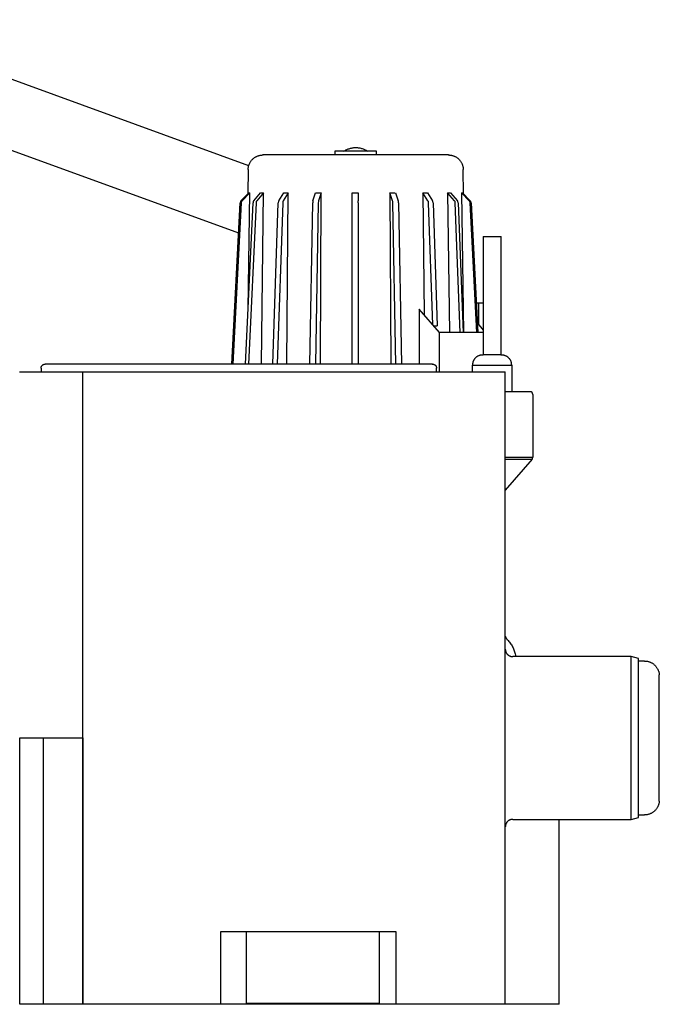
# Model space of a CAD drawing. Header units: millimetres. Extents: x -599 to 599, y 0 to 716.
# Tile 2 of 2: x 167 to 599, y 0 to 665. Entities that reach past the tile are written whole.
import ezdxf

# ---------------------------------------------------------------- set-up
doc = ezdxf.new("R2010")
doc.units = ezdxf.units.MM
for name, color, linetype, true_color in [('Material 1', 251, 'Continuous', 0x505050), ('Material 2', 7, 'Continuous', 0xe6e6e6), ('Material 3', 5, 'Continuous', 0x0000ff)]:
    doc.layers.add(name, color=color, linetype=linetype, true_color=true_color)

msp = doc.modelspace()

# ---------------------------------------------------------------- linework, layer by layer
at = {"layer": 'Material 1'}
for p, q in [((379.96, 576.5), (379.96, 574)), ((480.09, 519), (480.09, 439)), ((480.09, 519), (491.29, 519)), ((491.29, 519), (492.09, 519)), ((492.09, 439), (492.09, 519)), ((166.87, 427.5), (183.13, 427.5)), ((181.5, 430), (181.5, 427.5)), ((183.13, 427.5), (187.8, 427.5)), ((187.8, 427.5), (209.64, 427.5)), ((209.64, 427.5), (480, 427.5)), ((209.64, 0), (209.64, 427.5)), ((480, 427.5), (495, 427.5)), ((495, 0), (495, 427.5)), ((511.84, 414.02), (495, 414.02)), ((513.57, 412.02), (513.57, 369.79)), ((495, 369.79), (513.57, 369.79)), ((513.12, 368.5), (495, 347.58)), ((495, 368.5), (513.12, 368.5)), ((580, 235), (500, 235)), ((585, 233.66), (580, 235)), ((580, 125), (580, 235)), ((585, 126.34), (585, 233.66)), ((589, 232), (585, 232)), ((599, 137.33), (599, 222.67)), ((495.01, 217.41), (495, 217.38)), ((167, 0), (167, 180.14)), ((167, 180.14), (183, 180.14)), ((183, 180.14), (188, 180.14)), ((183, 0), (183, 180.14)), ((188, 180.14), (209.64, 180.14)), ((209.64, 180.14), (209.64, 0)), ((585, 128), (589, 128)), ((500, 125), (580, 125)), ((531.44, 0), (531.44, 125)), ((580, 125), (585, 126.34)), ((302.78, 0), (302.78, 49.3)), ((302.78, 49.3), (421.14, 49.3)), ((320, 49.3), (320, 0)), ((410, 0), (410, 49.3)), ((421.14, 49.3), (421.14, 0)), ((183, 0), (167, 0)), ((188, 0), (183, 0)), ((209.64, 0), (188, 0)), ((302.78, 0), (209.64, 0)), ((320, 0), (302.78, 0)), ((320, 0.77), (410, 0.77)), ((410, 0), (320, 0)), ((421.14, 0), (410, 0)), ((480, 0), (421.14, 0)), ((495, 0), (480, 0)), ((497.47, 0), (495, 0)), ((531.44, 0), (497.47, 0))]:
    msp.add_line(p, q, dxfattribs=at)
at = {"layer": 'Material 1', "flags": 128}
for points in [[(331.31, 574), (331.36, 574), (331.5, 574)], [(181.5, 430), (181.5, 430.11), (181.51, 430.21), (181.52, 430.32), (181.53, 430.42), (181.55, 430.53), (181.58, 430.63), (181.6, 430.73), (181.63, 430.83), (181.67, 430.94), (181.71, 431.03), (181.75, 431.13), (181.8, 431.23), (181.85, 431.32), (181.91, 431.41), (181.96, 431.5), (182.03, 431.59), (182.09, 431.67), (182.16, 431.75), (182.23, 431.83), (182.31, 431.9), (182.38, 431.98), (182.46, 432.05), (182.55, 432.11), (182.63, 432.17), (182.72, 432.23), (182.81, 432.29), (182.9, 432.34), (183, 432.39), (183.09, 432.43), (183.19, 432.47), (183.29, 432.51), (183.39, 432.54), (183.5, 432.57), (183.6, 432.6), (183.7, 432.62), (183.81, 432.63), (183.91, 432.64), (184.02, 432.65), (184.13, 432.65), (184.15, 432.65)], [(445.85, 432.65), (445.74, 432.65), (445.43, 432.65), (444.9, 432.65), (444.17, 432.65), (443.24, 432.65), (442.1, 432.65), (440.75, 432.65), (439.2, 432.65), (437.46, 432.65), (435.52, 432.65), (433.38, 432.65), (431.06, 432.65), (428.55, 432.65), (425.86, 432.65), (422.99, 432.65), (419.95, 432.65), (416.74, 432.65), (413.37, 432.65), (409.84, 432.65), (406.16, 432.65), (402.33, 432.65), (398.37, 432.65), (394.27, 432.65), (390.04, 432.65), (385.7, 432.65), (381.24, 432.65), (376.67, 432.65), (372.01, 432.65), (367.25, 432.65), (362.41, 432.65), (357.5, 432.65), (352.52, 432.65), (347.47, 432.65), (342.38, 432.65), (337.24, 432.65), (332.07, 432.65), (326.86, 432.65), (321.64, 432.65), (316.41, 432.65), (311.18, 432.65), (305.95, 432.65), (300.74, 432.65), (295.55, 432.65), (290.39, 432.65), (285.27, 432.65), (280.2, 432.65), (275.18, 432.65), (270.23, 432.65), (265.35, 432.65), (260.55, 432.65), (255.83, 432.65), (251.22, 432.65), (246.7, 432.65), (242.29, 432.65), (238, 432.65), (233.83, 432.65), (229.79, 432.65), (225.89, 432.65), (222.13, 432.65), (218.52, 432.65), (215.06, 432.65), (211.76, 432.65), (208.63, 432.65), (205.67, 432.65), (202.88, 432.65), (200.27, 432.65), (197.85, 432.65), (195.61, 432.65), (193.57, 432.65), (191.71, 432.65), (190.06, 432.65), (188.61, 432.65), (187.35, 432.65), (186.31, 432.65), (185.46, 432.65), (184.83, 432.65), (184.4, 432.65), (184.18, 432.65), (184.15, 432.65)], [(184.15, 432.65), (184.26, 432.65), (184.28, 432.65)], [(492.08, 439), (492.11, 439), (492.18, 439), (492.24, 439), (492.29, 439), (492.33, 439), (492.36, 439), (492.38, 439), (492.39, 439), (492.39, 439)], [(495, 248.78), (495.05, 248.59), (495.11, 248.39), (495.17, 248.2), (495.25, 248.01), (495.33, 247.82), (495.42, 247.64), (495.52, 247.46), (495.62, 247.28), (495.73, 247.11), (495.85, 246.94), (495.97, 246.78), (496.1, 246.62), (496.24, 246.47), (496.38, 246.33), (496.42, 246.29)], [(496.42, 246.29), (496.94, 245.77), (497.43, 245.23), (497.91, 244.67), (498.36, 244.09), (498.79, 243.49), (499.19, 242.88), (499.57, 242.25), (499.93, 241.61), (500.25, 240.95), (500.56, 240.28), (500.83, 239.6), (501.08, 238.91), (501.3, 238.21), (501.49, 237.5), (501.65, 236.78), (501.78, 236.06), (501.89, 235.33), (501.92, 235)], [(495, 240), (495, 239.8), (495.02, 239.6), (495.04, 239.4), (495.06, 239.2), (495.1, 239.01), (495.14, 238.81), (495.19, 238.62), (495.25, 238.43), (495.32, 238.24), (495.39, 238.05), (495.48, 237.87), (495.57, 237.69), (495.66, 237.52), (495.76, 237.34), (495.87, 237.18), (495.99, 237.01), (496.11, 236.86), (496.24, 236.7), (496.38, 236.56), (496.52, 236.41), (496.66, 236.28), (496.81, 236.15), (496.97, 236.02), (497.13, 235.9), (497.3, 235.79), (497.47, 235.69), (497.64, 235.59), (497.82, 235.5), (498, 235.42), (498.19, 235.34), (498.38, 235.27), (498.57, 235.21), (498.76, 235.16), (498.95, 235.11), (499.15, 235.07), (499.35, 235.04), (499.55, 235.02), (499.75, 235.01), (499.95, 235), (500, 235)], [(589, 232), (589.4, 231.99), (589.8, 231.97), (590.2, 231.93), (590.6, 231.87), (590.99, 231.8), (591.38, 231.71), (591.77, 231.61), (592.15, 231.49), (592.53, 231.36), (592.9, 231.21), (593.27, 231.05), (593.63, 230.87), (593.98, 230.67), (594.32, 230.47), (594.66, 230.25), (594.99, 230.02), (595.3, 229.77), (595.61, 229.51), (595.91, 229.24), (596.19, 228.96), (596.46, 228.67), (596.73, 228.36), (596.98, 228.05), (597.21, 227.72), (597.44, 227.39), (597.65, 227.05), (597.84, 226.7), (598.02, 226.34), (598.19, 225.98), (598.34, 225.61), (598.48, 225.23), (598.6, 224.85), (598.71, 224.46), (598.8, 224.07), (598.88, 223.68), (598.94, 223.28), (598.98, 222.88), (599, 222.67)], [(599, 137.33), (598.96, 136.93), (598.91, 136.53), (598.84, 136.13), (598.76, 135.74), (598.66, 135.35), (598.55, 134.97), (598.42, 134.59), (598.27, 134.21), (598.11, 133.85), (597.94, 133.49), (597.75, 133.13), (597.55, 132.79), (597.33, 132.45), (597.1, 132.12), (596.86, 131.8), (596.6, 131.49), (596.34, 131.19), (596.06, 130.9), (595.77, 130.63), (595.47, 130.36), (595.15, 130.11), (594.83, 129.87), (594.5, 129.64), (594.16, 129.43), (593.81, 129.23), (593.46, 129.05), (593.1, 128.88), (592.73, 128.72), (592.35, 128.58), (591.97, 128.45), (591.59, 128.34), (591.2, 128.24), (590.8, 128.16), (590.41, 128.1), (590.01, 128.05), (589.61, 128.02), (589.21, 128), (589, 128)], [(500, 125), (499.8, 125), (499.6, 124.98), (499.4, 124.96), (499.2, 124.94), (499.01, 124.9), (498.81, 124.86), (498.62, 124.81), (498.43, 124.75), (498.24, 124.68), (498.05, 124.61), (497.87, 124.52), (497.69, 124.43), (497.52, 124.34), (497.34, 124.24), (497.18, 124.13), (497.01, 124.01), (496.86, 123.89), (496.7, 123.76), (496.56, 123.62), (496.41, 123.48), (496.28, 123.34), (496.15, 123.19), (496.02, 123.03), (495.9, 122.87), (495.79, 122.7), (495.69, 122.53), (495.59, 122.36), (495.5, 122.18), (495.42, 122), (495.34, 121.81), (495.27, 121.62), (495.21, 121.43), (495.16, 121.24), (495.11, 121.05), (495.07, 120.85), (495.04, 120.65), (495.02, 120.45), (495.01, 120.25), (495, 120.05), (495, 120)]]:
    msp.add_lwpolyline(points, dxfattribs=at)
at = {"layer": 'Material 1'}
for centre, major_axis, start_param, end_param in [((511.84, 412.02), (0, 2), 4.712389, 6.283185), ((511.9, 369.82), (0, 1.93), 3.959791, 4.697042)]:
    msp.add_ellipse(centre, major_axis=major_axis, ratio=0.866025, start_param=start_param, end_param=end_param, dxfattribs=at)
at = {"layer": 'Material 2'}
for p, q in [((321.69, 566.73), (50.52, 665.43)), ((35.13, 623.14), (314.83, 521.34)), ((472.56, 432), (472.56, 427.5)), ((472.56, 432), (473.56, 432)), ((473.56, 432), (485.06, 432)), ((485.06, 432), (487.06, 432)), ((487.06, 432), (498.56, 432)), ((498.56, 432), (499.56, 432)), ((499.56, 414.02), (499.56, 432))]:
    msp.add_line(p, q, dxfattribs=at)
at = {"layer": 'Material 2', "flags": 128}
for points in [[(473.05, 432), (473.05, 432.27), (473.05, 432.53), (473.06, 432.8), (473.09, 433.07), (473.12, 433.33), (473.17, 433.59), (473.22, 433.86), (473.29, 434.11), (473.37, 434.37), (473.45, 434.62), (473.55, 434.87), (473.66, 435.12), (473.77, 435.36), (473.9, 435.59), (474.04, 435.82), (474.18, 436.05), (474.33, 436.27), (474.5, 436.48), (474.67, 436.68), (474.84, 436.88), (475.03, 437.07), (475.22, 437.26), (475.42, 437.43), (475.63, 437.6), (475.85, 437.76), (476.07, 437.91), (476.29, 438.05), (476.53, 438.19), (476.76, 438.31), (477, 438.42), (477.25, 438.53), (477.5, 438.62), (477.75, 438.7), (478.01, 438.78), (478.27, 438.84), (478.53, 438.89), (478.8, 438.94), (479.06, 438.97), (479.33, 438.99), (479.59, 439), (479.72, 439)], [(491.54, 439), (491.41, 439), (491.27, 439), (491.13, 439), (490.97, 439), (490.81, 439), (490.63, 439), (490.46, 439), (490.27, 439), (490.08, 439), (489.88, 439), (489.67, 439), (489.46, 439), (489.25, 439), (489.02, 439), (488.8, 439), (488.57, 439), (488.33, 439), (488.09, 439), (487.85, 439), (487.61, 439), (487.36, 439), (487.11, 439), (486.86, 439), (486.61, 439), (486.36, 439), (486.1, 439), (485.85, 439), (485.6, 439), (485.34, 439), (485.09, 439), (484.84, 439), (484.6, 439), (484.35, 439), (484.11, 439), (483.87, 439), (483.63, 439), (483.4, 439), (483.17, 439), (482.95, 439), (482.73, 439), (482.52, 439), (482.31, 439), (482.11, 439), (481.91, 439), (481.73, 439), (481.54, 439), (481.37, 439), (481.2, 439), (481.04, 439), (480.89, 439), (480.75, 439), (480.62, 439), (480.49, 439), (480.37, 439), (480.27, 439), (480.17, 439), (480.08, 439), (480, 439), (479.93, 439), (479.87, 439), (479.82, 439), (479.78, 439), (479.75, 439), (479.73, 439), (479.72, 439), (479.72, 439)], [(479.72, 439), (479.73, 439), (479.74, 439), (479.77, 439), (479.8, 439), (479.85, 439), (479.9, 439), (479.97, 439), (480.04, 439), (480.09, 439)], [(492.39, 439), (492.39, 439), (492.37, 439), (492.35, 439), (492.31, 439), (492.27, 439), (492.21, 439), (492.15, 439), (492.07, 439), (491.99, 439), (491.89, 439), (491.79, 439), (491.68, 439), (491.56, 439), (491.54, 439)], [(492.39, 439), (492.66, 438.99), (492.93, 438.98), (493.19, 438.95), (493.46, 438.91), (493.72, 438.87), (493.98, 438.81), (494.24, 438.74), (494.49, 438.66), (494.75, 438.57), (494.99, 438.47), (495.24, 438.36), (495.48, 438.25), (495.71, 438.12), (495.94, 437.98), (496.16, 437.83), (496.38, 437.68), (496.59, 437.51), (496.8, 437.34), (496.99, 437.16), (497.18, 436.97), (497.37, 436.78), (497.54, 436.58), (497.71, 436.37), (497.86, 436.15), (498.01, 435.93), (498.15, 435.7), (498.28, 435.47), (498.4, 435.23), (498.51, 434.99), (498.62, 434.74), (498.71, 434.49), (498.79, 434.24), (498.86, 433.98), (498.92, 433.72), (498.97, 433.46), (499.01, 433.19), (499.04, 432.93), (499.06, 432.66), (499.07, 432.4), (499.07, 432.13), (499.06, 432)]]:
    msp.add_lwpolyline(points, dxfattribs=at)
at = {"layer": 'Material 3'}
for p, q in [((407.96, 576.5), (379.96, 576.5)), ((407.96, 574), (407.96, 576.5)), ((321.32, 564.14), (321.08, 547.72)), ((466.84, 547.55), (466.6, 564.14)), ((316.47, 543.04), (321.71, 548.36)), ((322.42, 548.36), (317.18, 543.04)), ((321.3, 469.7), (322.42, 548.36)), ((321.71, 548.36), (322.42, 548.36)), ((325.1, 543.04), (329.69, 548.36)), ((331.71, 548.36), (327.11, 543.04)), ((329.69, 548.36), (331.71, 548.36)), ((330.26, 432.65), (331.71, 548.36)), ((341.96, 543.04), (345.35, 548.36)), ((348.43, 548.36), (345.04, 543.04)), ((345.35, 548.36), (348.43, 548.36)), ((347.37, 432.65), (348.43, 548.36)), ((365.1, 543.04), (366.88, 548.36)), ((366.88, 548.36), (370.65, 548.36)), ((370.65, 548.36), (368.86, 543.04)), ((370.09, 432.65), (370.65, 548.36)), ((391.62, 543.04), (391.6, 548.36)), ((391.6, 548.36), (395.6, 548.36)), ((395.6, 548.36), (395.62, 543.04)), ((418.86, 543.04), (416.99, 548.36)), ((416.99, 548.36), (417.58, 432.65)), ((416.99, 548.36), (420.52, 548.36)), ((420.74, 548.36), (422.61, 543.04)), ((442.77, 543.04), (439.31, 548.36)), ((439.31, 548.36), (440.08, 466.13)), ((439.31, 548.36), (442.34, 548.36)), ((442.34, 548.36), (445.81, 543.04)), ((460.68, 543.04), (456.05, 548.36)), ((456.05, 548.36), (457.24, 454)), ((456.05, 548.36), (458.02, 548.36)), ((458.02, 548.36), (462.65, 543.04)), ((470.63, 543.04), (465.38, 548.36)), ((465.38, 548.36), (466.73, 454)), ((465.38, 548.36), (466.04, 548.36)), ((466.04, 548.36), (471.29, 543.04)), ((310.22, 432.65), (315.9, 541.73)), ((316.61, 541.73), (310.93, 432.65)), ((319.61, 432.65), (324.59, 541.73)), ((326.61, 541.73), (321.62, 432.65)), ((337.91, 432.65), (341.59, 541.73)), ((344.67, 541.73), (340.99, 432.65)), ((362.96, 432.65), (364.9, 541.73)), ((368.67, 541.73), (366.73, 432.65)), ((391.65, 432.65), (391.63, 541.73)), ((395.63, 541.73), (395.65, 432.65)), ((421.1, 432.65), (419.07, 541.73)), ((422.81, 541.73), (424.84, 432.65)), ((445.99, 459.31), (443.15, 541.73)), ((446.19, 541.73), (449.05, 458.55)), ((464.58, 454), (461.19, 541.73)), ((463.16, 541.73), (466.55, 454)), ((475.79, 454), (471.21, 541.73)), ((471.87, 541.73), (476.45, 454)), ((475.4, 474), (477.19, 474)), ((477.19, 474), (480.09, 474)), ((477.19, 458.99), (477.19, 474)), ((450.58, 454), (436.91, 469.78)), ((436.91, 469.78), (436.91, 432.65)), ((436.91, 469.78), (437.09, 469.78)), ((476.12, 460.22), (480.09, 455.63)), ((446.64, 458.55), (449.05, 458.55)), ((450.58, 427.5), (450.58, 454)), ((480.09, 454), (450.58, 454)), ((448.5, 427.5), (448.5, 430))]:
    msp.add_line(p, q, dxfattribs=at)
at = {"layer": 'Material 3', "flags": 128}
for points in [[(385.96, 576.5), (386.42, 576.81), (386.9, 577.1), (387.39, 577.37), (387.89, 577.63), (388.4, 577.86), (388.92, 578.07), (389.44, 578.26), (389.98, 578.43), (390.52, 578.58), (391.06, 578.7), (391.61, 578.81), (392.16, 578.89), (392.72, 578.95), (393.28, 578.99), (393.84, 579.01), (393.95, 579.01)], [(393.97, 579.01), (393.97, 579.01), (393.97, 579.01), (393.97, 579.01), (393.97, 579.01), (393.97, 579.01), (393.97, 579.01), (393.97, 579.01), (393.97, 579.01), (393.97, 579.01), (393.97, 579.01), (393.97, 579.01), (393.97, 579.01), (393.97, 579.01), (393.97, 579.01), (393.97, 579.01), (393.97, 579.01), (393.97, 579.01), (393.97, 579.01), (393.97, 579.01), (393.97, 579.01), (393.97, 579.01), (393.97, 579.01), (393.97, 579.01), (393.97, 579.01), (393.96, 579.01), (393.96, 579.01), (393.96, 579.01), (393.96, 579.01), (393.96, 579.01), (393.96, 579.01), (393.96, 579.01), (393.96, 579.01), (393.96, 579.01), (393.96, 579.01), (393.96, 579.01), (393.96, 579.01), (393.96, 579.01), (393.96, 579.01), (393.96, 579.01), (393.96, 579.01), (393.96, 579.01), (393.96, 579.01), (393.96, 579.01), (393.96, 579.01), (393.96, 579.01), (393.96, 579.01), (393.96, 579.01), (393.95, 579.01), (393.95, 579.01), (393.95, 579.01), (393.95, 579.01), (393.95, 579.01), (393.95, 579.01), (393.95, 579.01), (393.95, 579.01), (393.95, 579.01), (393.95, 579.01), (393.95, 579.01), (393.95, 579.01), (393.95, 579.01), (393.95, 579.01), (393.95, 579.01), (393.95, 579.01), (393.95, 579.01), (393.95, 579.01), (393.95, 579.01), (393.95, 579.01), (393.95, 579.01), (393.95, 579.01), (393.95, 579.01), (393.95, 579.01), (393.95, 579.01), (393.95, 579.01), (393.95, 579.01), (393.95, 579.01), (393.95, 579.01)], [(393.95, 579.01), (393.95, 579.01), (393.95, 579.01), (393.95, 579.01), (393.95, 579.01), (393.95, 579.01), (393.95, 579.01), (393.95, 579.01), (393.95, 579.01), (393.95, 579.01), (393.95, 579.01), (393.95, 579.01), (393.95, 579.01), (393.95, 579.01), (393.95, 579.01), (393.95, 579.01), (393.95, 579.01), (393.95, 579.01), (393.95, 579.01), (393.95, 579.01), (393.95, 579.01), (393.95, 579.01), (393.95, 579.01), (393.95, 579.01), (393.95, 579.01), (393.95, 579.01), (393.95, 579.01), (393.95, 579.01), (393.95, 579.01), (393.95, 579.01), (393.96, 579.01), (393.96, 579.01), (393.96, 579.01), (393.96, 579.01), (393.96, 579.01), (393.96, 579.01), (393.96, 579.01), (393.96, 579.01), (393.96, 579.01), (393.96, 579.01), (393.96, 579.01), (393.96, 579.01), (393.96, 579.01), (393.96, 579.01), (393.96, 579.01), (393.96, 579.01), (393.96, 579.01), (393.96, 579.01), (393.96, 579.01), (393.96, 579.01), (393.96, 579.01), (393.96, 579.01), (393.97, 579.01), (393.97, 579.01), (393.97, 579.01), (393.97, 579.01), (393.97, 579.01), (393.97, 579.01), (393.97, 579.01), (393.97, 579.01), (393.97, 579.01), (393.97, 579.01), (393.97, 579.01), (393.97, 579.01), (393.97, 579.01), (393.97, 579.01), (393.97, 579.01), (393.97, 579.01), (393.97, 579.01), (393.97, 579.01), (393.97, 579.01), (393.97, 579.01), (393.97, 579.01), (393.97, 579.01), (393.97, 579.01), (393.97, 579.01), (393.97, 579.01)], [(393.97, 579.01), (394.53, 578.99), (395.09, 578.96), (395.65, 578.91), (396.2, 578.83), (396.75, 578.73), (397.3, 578.6), (397.84, 578.46), (398.37, 578.3), (398.9, 578.11), (399.42, 577.9), (399.93, 577.67), (400.43, 577.43), (400.92, 577.16), (401.4, 576.87), (401.87, 576.56), (401.96, 576.5)], [(321.32, 564.14), (321.33, 564.54), (321.36, 564.94), (321.4, 565.34), (321.47, 565.74), (321.54, 566.13), (321.64, 566.52), (321.75, 566.9), (321.87, 567.28), (322.01, 567.66), (322.16, 568.03), (322.33, 568.39), (322.51, 568.75), (322.71, 569.09), (322.92, 569.43), (323.14, 569.77), (323.38, 570.09), (323.63, 570.4), (323.89, 570.7), (324.17, 570.99), (324.45, 571.27), (324.75, 571.54), (325.06, 571.8), (325.37, 572.04), (325.7, 572.27), (326.03, 572.49), (326.38, 572.7), (326.73, 572.89), (327.09, 573.06), (327.45, 573.22), (327.83, 573.37), (328.2, 573.5), (328.59, 573.62), (328.97, 573.72), (329.36, 573.81), (329.76, 573.88), (330.15, 573.93), (330.55, 573.97), (330.95, 573.99), (331.31, 574)], [(456.6, 574), (456.55, 574), (456.4, 574), (456.15, 574), (455.8, 574), (455.35, 574), (454.81, 574), (454.16, 574), (453.42, 574), (452.59, 574), (451.66, 574), (450.64, 574), (449.52, 574), (448.32, 574), (447.03, 574), (445.66, 574), (444.21, 574), (442.67, 574), (441.06, 574), (439.37, 574), (437.6, 574), (435.77, 574), (433.87, 574), (431.91, 574), (429.89, 574), (427.81, 574), (425.67, 574), (423.49, 574), (421.25, 574), (418.98, 574), (416.66, 574), (414.31, 574), (411.92, 574), (409.51, 574), (407.07, 574), (404.61, 574), (402.13, 574), (399.64, 574), (397.14, 574), (394.64, 574), (392.13, 574), (389.63, 574), (387.13, 574), (384.65, 574), (382.18, 574), (379.73, 574), (377.3, 574), (374.9, 574), (372.53, 574), (370.19, 574), (367.89, 574), (365.63, 574), (363.42, 574), (361.26, 574), (359.15, 574), (357.09, 574), (355.1, 574), (353.16, 574), (351.29, 574), (349.49, 574), (347.77, 574), (346.11, 574), (344.53, 574), (343.03, 574), (341.61, 574), (340.28, 574), (339.03, 574), (337.87, 574), (336.8, 574), (335.82, 574), (334.93, 574), (334.14, 574), (333.45, 574), (332.85, 574), (332.34, 574), (331.94, 574), (331.64, 574), (331.43, 574), (331.33, 574), (331.31, 574)], [(456.4, 574), (456.48, 574), (456.59, 574), (456.6, 574)], [(456.6, 574), (457, 573.99), (457.4, 573.97), (457.8, 573.93), (458.2, 573.87), (458.59, 573.8), (458.98, 573.71), (459.37, 573.61), (459.75, 573.49), (460.13, 573.36), (460.5, 573.21), (460.86, 573.05), (461.22, 572.87), (461.57, 572.68), (461.92, 572.47), (462.25, 572.25), (462.58, 572.02), (462.89, 571.78), (463.2, 571.52), (463.49, 571.25), (463.78, 570.97), (464.05, 570.67), (464.31, 570.37), (464.56, 570.06), (464.8, 569.74), (465.02, 569.4), (465.23, 569.06), (465.42, 568.71), (465.6, 568.36), (465.77, 567.99), (465.92, 567.62), (466.06, 567.25), (466.18, 566.87), (466.29, 566.48), (466.38, 566.09), (466.46, 565.7), (466.52, 565.3), (466.56, 564.91), (466.59, 564.51), (466.6, 564.14)], [(445.68, 432.65), (445.82, 432.65), (445.85, 432.65)], [(445.85, 432.65), (445.95, 432.65), (446.06, 432.65), (446.16, 432.64), (446.27, 432.62), (446.37, 432.6), (446.48, 432.58), (446.58, 432.55), (446.68, 432.52), (446.78, 432.48), (446.88, 432.44), (446.98, 432.4), (447.07, 432.35), (447.16, 432.3), (447.26, 432.25), (447.34, 432.19), (447.43, 432.13), (447.51, 432.06), (447.6, 432), (447.67, 431.92), (447.75, 431.85), (447.82, 431.77), (447.89, 431.69), (447.96, 431.61), (448.02, 431.52), (448.08, 431.43), (448.13, 431.34), (448.19, 431.25), (448.23, 431.16), (448.28, 431.06), (448.32, 430.96), (448.36, 430.86), (448.39, 430.76), (448.42, 430.66), (448.44, 430.56), (448.46, 430.45), (448.48, 430.35), (448.49, 430.24), (448.5, 430.13), (448.5, 430.03), (448.5, 430)]]:
    msp.add_lwpolyline(points, dxfattribs=at)
at = {"layer": 'Material 3'}
for centre, ratio, start_param, end_param in [((317.86, 541.63), 0.98413, 0.785398, 1.51793), ((318.57, 541.63), 0.98413, 0.785398, 1.51793), ((326.32, 541.63), 0.863801, 0.785398, 1.51793), ((328.33, 541.63), 0.863801, 0.785398, 1.51793), ((342.86, 541.63), 0.637489, 0.785398, 1.51793), ((345.94, 541.63), 0.637489, 0.785398, 1.51793), ((365.57, 541.63), 0.335782, 0.785398, 1.51793), ((369.34, 541.63), 0.335782, 0.785398, 1.51793), ((391.62, 541.63), 0.005002, 4.765255, 5.497787), ((395.62, 541.63), 0.005002, 4.765255, 5.497787), ((418.37, 541.63), 0.351388, 4.765255, 5.497787), ((422.11, 541.63), 0.351388, 4.765255, 5.497787), ((441.85, 541.63), 0.650677, 4.765255, 5.497787), ((444.89, 541.63), 0.650677, 4.765255, 5.497787), ((459.45, 541.63), 0.870454, 4.765255, 5.497787), ((461.42, 541.63), 0.870454, 4.765255, 5.497787), ((469.24, 541.63), 0.986386, 4.765255, 5.497787), ((469.9, 541.63), 0.986386, 4.765255, 5.497787)]:
    msp.add_ellipse(centre, major_axis=(0, 2), ratio=ratio, start_param=start_param, end_param=end_param, dxfattribs=at)

doc.saveas('drawing.dxf')
